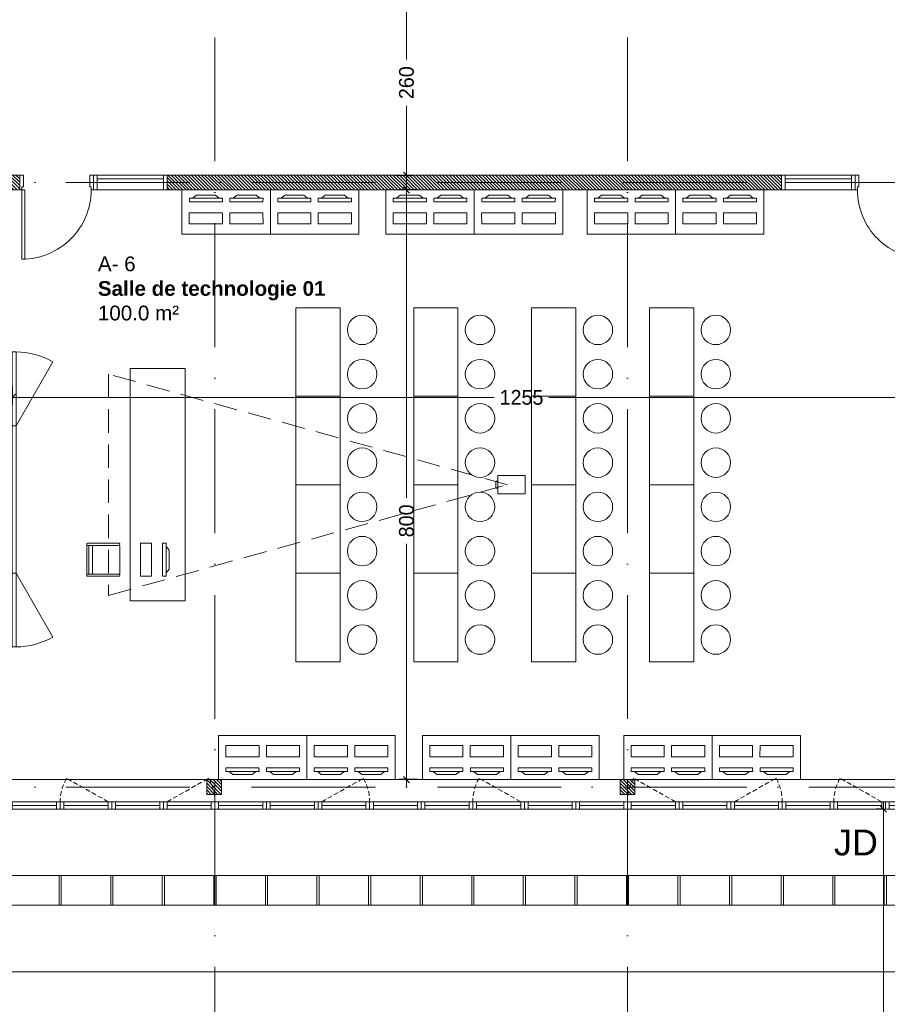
# Model space of a CAD drawing. Header units: centimetres. Extents: x 100159 to 225226, y -81380 to -23241.
# Tile 15 of 256: x 201795 to 202973, y -66989 to -65654. Entities that reach past the tile are written whole.
import ezdxf
from ezdxf.xclip import XClip

# ---------------------------------------------------------------- set-up
doc = ezdxf.new("R2010")
doc.units = ezdxf.units.CM
doc.header["$XCLIPFRAME"] = 2
for name, pattern in [('00 Caché', [0.375, 0.25, -0.125]), ('ACAD_ISO10W100', [18, 12, -3, 0, -3]), ('CACHE', [9.525, 6.35, -3.175])]:
    doc.linetypes.add(name, pattern=pattern)
doc.layers.get('0').update_dxf_attribs({"lineweight": 5})
for name, color, linetype, lineweight in [('10', 252, 'Continuous', 5), ('17', 6, 'Continuous', 5), ('DDL- MENUISERIES INT', 51, 'Continuous', 5), ('DDL- STRUCTURE', 5, 'Continuous', 5), ('DDL-HAB-COTES', 161, 'Continuous', 9), ('DDL-HAB-MOBILIER', 252, 'Continuous', 9), ('DDL-HACHURES POCHAGE GRIS', 251, 'Continuous', 5), ('DDL-TRAIT AXES', 1, 'ACAD_ISO10W100', 5), ('TRAIT DE COUPE', 3, 'Continuous', 9)]:
    doc.layers.add(name, color=color, linetype=linetype, lineweight=lineweight)
for name, color, linetype in [('23', 63, 'Continuous'), ('DDL-PLAN MASSE PAYSAGE', 7, 'Continuous'), ('DDL-TEXTE 01', 7, 'Continuous')]:
    doc.layers.add(name, color=color, linetype=linetype)
doc.layers.add('47', color=7, linetype='CACHE', lineweight=5, true_color=0x7a7a7a)
doc.layers.add('GEL', color=113, linetype='Continuous', plot=False)
doc.styles.add('Century Gothic', font='GOTHIC.TTF')
doc.styles.add('COTA', font='romans.shx', dxfattribs={"width": 0.8})
doc.styles.get("Standard").update_dxf_attribs({"font": 'arial.ttf'})
doc.dimstyles.new('C100 cm', dxfattribs={"dimscale": 100, "dimtxt": 0.2, "dimasz": 0.085, "dimexe": 0.1, "dimexo": 0.0625, "dimgap": 0.09, "dimtad": 0, "dimdec": 0, "dimzin": 0, "dimdsep": 46, "dimtxsty": 'Century Gothic', "dimblk": 'OBLIQUE', "dimcen": 0.09, "dimdle": 0.1, "dimclrd": 256, "dimclrt": 256, "dimadec": 0, "dimazin": 0, "dimtfac": 1, "dimtdec": 0, "dimtofl": 0, "dimtmove": 2, "dimatfit": 2, "dimfxl": 0.15, "dimfxlon": 1, "dimtolj": 1, "dimtzin": 0, "dimlwd": -1, "dimarcsym": 0})
doc.dimstyles.new('portes', dxfattribs={"dimtxt": 6, "dimasz": 2.5, "dimexe": 1.25, "dimexo": 0.625, "dimtad": 1, "dimjust": 1, "dimtxsty": 'COTA', "dimblk": 'NONE', "dimcen": 2.5, "dimse1": 1, "dimse2": 1, "dimsd1": 1, "dimsd2": 1, "dimadec": 0, "dimazin": 0, "dimtfac": 1, "dimtix": 1, "dimtofl": 0, "dimtmove": 0, "dimatfit": 0, "dimldrblk": 'NONE', "dimfxl": 1, "dimarcsym": 0})

# ---------------------------------------------------------------- blocks, each defined once
blk = doc.blocks.new('A$C7FA553E3')
blk.add_lwpolyline([(0, 32), (70, 32), (70, 42), (0, 42)], close=True)
for points in [[(5, 32), (65, 32), (65, 42), (5, 42), (5, 32)], [(5, 37), (65, 37)]]:
    blk.add_lwpolyline(points)
at = {"linetype": 'CACHE'}
blk.add_lwpolyline([(5, 32), (61.5, 0)], dxfattribs=at)
blk.add_arc((6, 32), 64, 330.0443, 0.0023, dxfattribs=at)
blk = doc.blocks.new('A$C6C21683D')
blk.add_lwpolyline([(0, 0), (70, 0), (70, 10), (0, 10)], close=True)
for points in [[(5, 0), (65, 0), (65, 10), (5, 10), (5, 0)], [(5, 5), (65, 5)]]:
    blk.add_lwpolyline(points)
blk = doc.blocks.new('*D187')
at = {"layer": 'Defpoints', "color": 0, "transparency": 16777216}
for p in [(5, 0), (95, 0), (95, 0)]:
    blk.add_point(p, dxfattribs=at)
at = {"layer": 'GEL', "color": 0, "transparency": 16777216, "insert": (12.6, 3.6), "char_height": 6, "attachment_point": 5, "style": 'COTA'}
blk.add_mtext('90', dxfattribs=at)
blk = doc.blocks.new('_None')
blk = doc.blocks.new('*U219')
for p, q in [((20, -550), (0, -550)), ((10, -645), (10, -555)), ((15, -645), (15, -555)), ((0, -650), (20, -650))]:
    blk.add_line(p, q)
blk.add_lwpolyline([(20, -550), (0, -550), (0, -650), (20, -650)], close=True)
for points in [[(0, -555), (0, -550), (20, -550), (20, -555), (0, -555)], [(0, -650), (0, -645), (20, -645), (20, -650), (0, -650)]]:
    blk.add_lwpolyline(points)
blk = doc.blocks.new('_Oblique')
at = {"color": 0, "linetype": 'ByBlock', "lineweight": -2}
blk.add_line((-0.5, -0.5), (0.5, 0.5), dxfattribs=at)
blk = doc.blocks.new('*D251')
at = {"layer": 'DDL-HAB-COTES', "transparency": 16777216}
for p, q in [((202320.1, -65874.4), (202320.1, -66302.1)), ((202320.1, -66694.3), (202320.1, -66364.5))]:
    blk.add_line(p, q, dxfattribs=at)
at = {"layer": 'DDL-HAB-COTES', "color": 0, "lineweight": -2, "transparency": 16777216}
for p, q in [((202335.1, -65884.4), (202310.1, -65884.4)), ((202335.1, -66684.3), (202310.1, -66684.3))]:
    blk.add_line(p, q, dxfattribs=at)
at = {"layer": 'Defpoints', "color": 0, "transparency": 16777216}
for p in [(202320.1, -65884.4), (202423.3, -65884.4), (202410.9, -66684.3)]:
    blk.add_point(p, dxfattribs=at)
at = {"layer": 'DDL-HAB-COTES', "transparency": 16777216, "xscale": 8.5, "yscale": 8.5, "zscale": 8.5}
for p, rotation in [((202320.1, -65884.4), 90), ((202320.1, -66684.3), 270)]:
    blk.add_blockref('_Oblique', p, dxfattribs=dict(at, rotation=rotation))
at = {"layer": 'DDL-HAB-COTES', "lineweight": -3, "transparency": 16777216, "insert": (202320.1, -66333.3), "char_height": 20, "attachment_point": 5, "rotation": 90, "style": 'Century Gothic'}
blk.add_mtext('\\A1;800', dxfattribs=at)
blk = doc.blocks.new('*D252')
at = {"layer": 'DDL-HAB-COTES', "transparency": 16777216}
for p, q in [((202320.1, -65594.3), (202320.1, -65707.7)), ((202320.1, -65874.4), (202320.1, -65770.3))]:
    blk.add_line(p, q, dxfattribs=at)
at = {"layer": 'DDL-HAB-COTES', "color": 0, "lineweight": -2, "transparency": 16777216}
for p, q in [((202305.1, -65604.3), (202330.1, -65604.3)), ((202305.1, -65864.4), (202330.1, -65864.4))]:
    blk.add_line(p, q, dxfattribs=at)
at = {"layer": 'Defpoints', "color": 0, "transparency": 16777216}
for p in [(202211.9, -65604.3), (202320.1, -65604.3), (202211.8, -65864.4)]:
    blk.add_point(p, dxfattribs=at)
at = {"layer": 'DDL-HAB-COTES', "transparency": 16777216, "xscale": 8.5, "yscale": 8.5, "zscale": 8.5}
for p, rotation in [((202320.1, -65604.3), 90), ((202320.1, -65864.4), 270)]:
    blk.add_blockref('_Oblique', p, dxfattribs=dict(at, rotation=rotation))
at = {"layer": 'DDL-HAB-COTES', "lineweight": -3, "transparency": 16777216, "insert": (202320.1, -65739), "char_height": 20, "attachment_point": 5, "rotation": 90, "style": 'Century Gothic'}
blk.add_mtext('\\A1;260', dxfattribs=at)
blk = doc.blocks.new('*D270')
at = {"layer": 'DDL-HAB-COTES', "transparency": 16777216}
for p, q in [((199370.1, -66945.1), (201323, -66945.1)), ((203050.5, -66945.1), (201460.7, -66945.1))]:
    blk.add_line(p, q, dxfattribs=at)
at = {"layer": 'DDL-HAB-COTES', "color": 0, "lineweight": -2, "transparency": 16777216}
for p, q in [((199380.1, -66945.1), (199380.1, -66955.1)), ((203040.5, -66945.1), (203040.5, -66935.1))]:
    blk.add_line(p, q, dxfattribs=at)
at = {"layer": 'Defpoints', "color": 0, "transparency": 16777216}
for p in [(199380.1, -66854.4), (203040.5, -66945.1), (203040.5, -66959.3)]:
    blk.add_point(p, dxfattribs=at)
at = {"layer": 'DDL-HAB-COTES', "transparency": 16777216, "xscale": 8.5, "yscale": 8.5, "zscale": 8.5, "rotation": 180}
blk.add_blockref('_Oblique', (199380.1, -66945.1), dxfattribs=at)
at = {"layer": 'DDL-HAB-COTES', "transparency": 16777216, "xscale": 8.5, "yscale": 8.5, "zscale": 8.5}
blk.add_blockref('_Oblique', (203040.5, -66945.1), dxfattribs=at)
at = {"layer": 'DDL-HAB-COTES', "lineweight": -3, "transparency": 16777216, "insert": (201391.8, -66945.1), "char_height": 40, "attachment_point": 5, "style": 'Century Gothic'}
blk.add_mtext('\\A1;3660', dxfattribs=at)
blk = doc.blocks.new('*D268')
at = {"layer": 'DDL-HAB-COTES', "transparency": 16777216}
for p, q in [((202967.5, -66714.3), (202967.5, -67302.3)), ((202967.5, -67964.4), (202967.5, -67434.1))]:
    blk.add_line(p, q, dxfattribs=at)
at = {"layer": 'DDL-HAB-COTES', "color": 0, "lineweight": -2, "transparency": 16777216}
for p, q in [((202967.5, -66724.3), (202957.5, -66724.3)), ((202967.5, -67954.4), (202957.5, -67954.4))]:
    blk.add_line(p, q, dxfattribs=at)
at = {"layer": 'Defpoints', "color": 0, "transparency": 16777216}
for p in [(202967.5, -66724.3), (203039, -66724.3), (203039, -67954.4)]:
    blk.add_point(p, dxfattribs=at)
at = {"layer": 'DDL-HAB-COTES', "transparency": 16777216, "xscale": 8.5, "yscale": 8.5, "zscale": 8.5}
for p, rotation in [((202967.5, -66724.3), 90), ((202967.5, -67954.4), 270)]:
    blk.add_blockref('_Oblique', p, dxfattribs=dict(at, rotation=rotation))
at = {"layer": 'DDL-HAB-COTES', "lineweight": -3, "transparency": 16777216, "insert": (202967.5, -67368.2), "char_height": 40, "attachment_point": 5, "rotation": 90, "style": 'Century Gothic'}
blk.add_mtext('\\A1;1230', dxfattribs=at)
blk = doc.blocks.new('A$C601B608D')
for p, q in [((5, 300), (54.9, 386.7)), ((5, 100), (54.9, 13.3))]:
    blk.add_line(p, q)
for points in [[(0, 300), (5, 300), (5, 400), (0, 400)], [(0, 100), (5, 100), (5, 300), (0, 300)], [(0, 0), (5, 0), (5, 100), (0, 100)]]:
    blk.add_lwpolyline(points, close=True)
for centre, start, end in [((5, 300), 60.0976, 90), ((5, 100), 270, 299.9024)]:
    blk.add_arc(centre, 100, start, end)
blk = doc.blocks.new('A$C19797035')
at = {"linetype": 'Continuous'}
for points in [[(54.3, 32.9), (52.5, 28.2), (10.3, 43.6), (12, 48.3)], [(46.7, 39.9), (50, 34.4), (16.2, 46.7), (22.3, 48.8)], [(42.3, 0), (0, 15.4), (5.1, 29.5), (47.4, 14.1)]]:
    blk.add_lwpolyline(points, close=True, dxfattribs=at)
blk = doc.blocks.new('bloc 2 postes info')
at = {"layer": 'DDL-HAB-MOBILIER', "linetype": 'Continuous'}
blk.add_lwpolyline([(200800.7, -66224.9), (200920.7, -66224.9), (200920.7, -66164.9), (200800.7, -66164.9)], close=True, dxfattribs=at)
at = {"layer": 'DDL-HAB-MOBILIER', "rotation": 19.99999999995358}
for p in [(200816, -66225.4), (200871, -66225.4)]:
    blk.add_blockref('A$C19797035', p, dxfattribs=at)
blk = doc.blocks.new('*U374')
blk.add_lwpolyline([(-1.5, 20), (-1.5, -20), (1.5, -20), (1.5, 20), (-1.5, 20)])
blk = doc.blocks.new('*U375')
at = {"color": 0, "linetype": 'ByBlock', "lineweight": -2}
for p in [(0, 0), (70, 0), (140, 0), (210, 0), (280, 0), (350, 0), (420, 0), (490, 0), (560, 0), (630, 0), (700, 0), (770, 0), (840, 0), (910, 0), (980, 0), (1050, 0), (1120, 0)]:
    blk.add_blockref('*U374', p, dxfattribs=at)
blk = doc.blocks.new('*D490')
at = {"layer": 'DDL-HAB-COTES', "color": 0, "lineweight": -2, "transparency": 16777216}
for p, q in [((201785.1, -66150.9), (201785.1, -66175.9)), ((203040.5, -66150.9), (203040.5, -66175.9))]:
    blk.add_line(p, q, dxfattribs=at)
at = {"layer": 'DDL-HAB-COTES', "transparency": 16777216}
for p, q in [((201775.1, -66165.9), (202438.9, -66165.9)), ((203050.5, -66165.9), (202513.4, -66165.9))]:
    blk.add_line(p, q, dxfattribs=at)
at = {"layer": 'Defpoints', "color": 0, "transparency": 16777216}
for p in [(201785.1, -66130.2), (203040.5, -66130.2), (203040.5, -66165.9)]:
    blk.add_point(p, dxfattribs=at)
at = {"layer": 'DDL-HAB-COTES', "transparency": 16777216, "xscale": 8.5, "yscale": 8.5, "zscale": 8.5, "rotation": 180}
blk.add_blockref('_Oblique', (201785.1, -66165.9), dxfattribs=at)
at = {"layer": 'DDL-HAB-COTES', "transparency": 16777216, "xscale": 8.5, "yscale": 8.5, "zscale": 8.5}
blk.add_blockref('_Oblique', (203040.5, -66165.9), dxfattribs=at)
at = {"layer": 'DDL-HAB-COTES', "lineweight": -3, "transparency": 16777216, "insert": (202476.2, -66165.9), "char_height": 20, "attachment_point": 5, "style": 'Century Gothic'}
blk.add_mtext('\\A1;1255', dxfattribs=at)
blk = doc.blocks.new('17.07 CADASTRE')
at = {"layer": '23'}
h = blk.add_hatch(dxfattribs=at)
h.set_pattern_fill('CROSS', color=9, scale=0.122312, angle=-74.5126)
h.set_pattern_definition([(285.487436, (-1752.3689, 119.6183), (0.95587097, -0.5410825), [0.38833935, -1.16501804]), (15.487436, (-1752.5042, 119.37936), (0.5410825, 0.95587097), [0.38833935, -1.16501804])])
h.paths.add_polyline_path([(296.556, 77.111), (237.111, 55.333), (234.333, 63.889), (230.222, 79.222), (287.333, 104.778), (286, 108.667), (283.764, 107.684), (283.586, 107.684), (284.556, 108.111), (281.778, 113.778), (279.556, 117), (276.889, 119.556), (274.222, 121.222), (271, 122.222), (267.222, 123.778), (264.111, 125.444), (253.889, 127.667), (249.222, 128.444), (241, 128.111), (233.111, 127.444), (216.889, 124.444), (201.667, 120.778), (176.222, 114.111), (165.556, 111.111), (124.556, 102.444), (122.333, 102.222), (76.778, 95.667), (65.222, 94.333), (35.444, 90.111), (31.667, 89.667), (13.222, 87.017), (13.222, 11), (305.953, 11), (306.333, 20.889), (306.457, 20.91), (306.778, 27.444), (306.556, 41.222), (304.889, 48.667)])
h.paths.add_polyline_path([(382.444, 188.112), (366.222, 179.889), (324.333, 156.222), (321.556, 150.111), (319.889, 143.222), (318.444, 140), (316.333, 136.444), (312.889, 132.222), (311, 129.556), (309.667, 127), (309.222, 124.889), (309.111, 121.556), (313, 67.111), (320.889, 34.556), (323.889, 23), (326.72, 11), (382.444, 11)])
h.paths.add_polyline_path([(114.441, 168.682), (114.556, 172.222), (114.765, 174.055), (114.889, 176.111), (115.444, 180), (117, 187), (119.807, 200.743), (131.778, 243.333), (132.667, 246.889), (134.333, 259.778), (123.889, 263.889), (95.589, 275.588), (95.778, 276.111), (116.444, 322.667), (114.867, 324.739), (110, 330.778), (101, 340.111), (94.778, 345.889), (88.111, 351.333), (84.333, 354.222), (77.667, 358.667), (70, 363), (64.667, 366.778), (62.667, 368.556), (61, 370.778), (59.667, 373.333), (57.444, 376.444), (55, 379.889), (50.444, 384.111), (47.778, 386.111), (42.889, 389.333), (34.778, 392.222), (29.778, 390.222), (28, 389.111), (23.444, 385.111), (19.596, 381.153), (45.333, 361.111), (41.87, 356.754), (41.556, 357), (39.111, 354), (13.222, 374.341), (13.222, 359.889), (17.111, 358.444), (17.556, 359.444), (21.111, 358), (20.778, 357), (22.556, 356.333), (22.889, 357.333), (29.222, 354.889), (26.333, 347.667), (22.889, 349), (21.556, 345.667), (17.889, 347.111), (18.556, 348.889), (13.222, 350.98), (13.222, 268.872), (22.444, 266.333), (20.333, 258.444), (13.222, 260.467), (13.222, 114.187), (18.444, 116), (18.889, 112.778), (28.889, 113.333), (38.667, 115.778), (41.333, 115.778), (59.333, 118.667), (82, 120.333), (98.222, 123.111), (115.889, 127.889), (114.889, 141.889), (114.853, 142.698), (114.556, 146.667), (114.435, 152.182), (114.222, 157), (114.259, 160.231), (114.222, 161.889), (114.123, 164.5), (114.333, 166.889)])
h.paths.add_polyline_path([(35.889, 199), (33.222, 200.111), (35, 204.222), (37.556, 203)], flags=16)
h.paths.add_polyline_path([(48.222, 318.556), (43.778, 319.556), (44.333, 321.778), (38.889, 323), (39, 323.778), (35, 324.667), (35.111, 325.333), (31.556, 326.111), (33.444, 334.667), (40.444, 333), (40.222, 332.111), (43.222, 331.444), (42.889, 330), (46, 329.333), (49, 342.556), (55.111, 337.444), (53, 328.556), (50.667, 329.111)], flags=16)
h.paths.add_polyline_path([(23.889, 322.556), (20.556, 323.222), (21.111, 326.222), (24.556, 325.556)], flags=16)
h.paths.add_polyline_path([(19.667, 324.111), (14.111, 325.222), (14.556, 327.889), (20.222, 326.778)], flags=16)
h.paths.add_polyline_path([(57.556, 349), (56.556, 349.778), (56, 349.111), (53.667, 350.778), (54, 351.444), (50.556, 354.111), (52.889, 357.333), (53.667, 356.889), (54.444, 358), (53.778, 358.556), (59.667, 366.333), (64.444, 362.556), (60.444, 357.111), (64.444, 353.778), (61.889, 350.556), (59.889, 352.111)], flags=16)
h.paths.add_polyline_path([(38.667, 373.444), (35.778, 375.889), (35.444, 375.556), (32.333, 378), (33.111, 379.111), (30, 381.444), (32.444, 384.778), (35.556, 382.222), (36, 382.889), (36.889, 382.333), (37.889, 383.667), (40.444, 381.444), (42.889, 384.667), (47.778, 380.889), (42.889, 374.556), (40.778, 376.222)], flags=16)
h.paths.add_polyline_path([(64.778, 393.222), (55, 404.111), (51.333, 405.889), (50, 405.222), (47.889, 404.556), (45.556, 404.556), (44.778, 404.667), (43.889, 405.111), (34.778, 392.222), (42.889, 389.333), (47.778, 386.111), (50.444, 384.111), (55, 379.889), (57.444, 376.444), (59.667, 373.333), (61, 370.778), (62.667, 368.556), (64.667, 366.778), (70, 363), (77.667, 358.667), (84.333, 354.222), (88.111, 351.333), (94.778, 345.889), (101, 340.111), (110, 330.778), (112.546, 327.619), (117, 349.111), (122, 359.222), (113.222, 363.667), (115.333, 367.889), (104.333, 373.444), (104.111, 373), (103.667, 373.222), (103.889, 373.667)])
h.paths.add_polyline_path([(60.667, 391.556), (67.111, 388.333), (66.333, 386.667), (70.778, 384.444), (67.333, 377.444), (61, 380.556), (61.667, 381.889), (57, 384.222)], flags=16)
h.paths.add_polyline_path([(56.111, 388.778), (44.667, 394.444), (48.111, 401.222), (52.444, 399.111), (52.556, 399.556), (55.444, 398.111), (53.889, 395), (58.111, 393)], flags=16)
h.paths.add_polyline_path([(74.333, 380.889), (79.667, 378.222), (80.333, 379.556), (83.444, 378.111), (79.333, 369.889), (70.889, 374.222)], flags=16)
h.paths.add_polyline_path([(87.444, 378.444), (92.444, 376), (90.556, 372.333), (90, 372.667), (88.556, 369.778), (93.889, 367.222), (90.667, 360.778), (81, 365.556)], flags=16)
h.paths.add_polyline_path([(97.444, 368.111), (107.667, 363.111), (104.556, 356.778), (94.333, 361.778)], flags=16)
h.paths.add_polyline_path([(109.222, 359.889), (112.444, 358.222), (111.778, 357), (113.222, 356.222), (114.444, 358.667), (117.667, 357), (111, 343.444), (106.667, 345.556), (108, 348.333), (104.444, 350.111)], flags=16)
h.paths.add_polyline_path([(138.333, 392.333), (139.444, 392.667), (142.289, 398.356), (133.889, 402.556), (137.222, 409.444), (142.667, 406.667), (143.556, 408.444), (146.6, 406.978), (147.111, 408), (146.954, 409.778), (132.144, 409.778), (130.222, 406), (122.667, 409.778), (88.627, 409.778), (92.222, 408), (85.444, 394.444), (81.667, 396.333), (82.667, 398.444), (80.556, 399.556), (81.667, 401.667), (77.444, 403.778), (80.481, 409.778), (77.236, 409.778), (74.889, 405), (69.444, 407.778), (69.889, 408.778), (67.857, 409.778), (56.288, 409.778), (58.444, 408.667), (64.444, 402), (64.889, 402.333), (65.111, 402), (64.778, 401.667), (68.222, 397.778), (70.667, 396.556), (71.667, 398.667), (76.333, 396.333), (75.333, 394.222), (83.333, 390.222), (84.333, 392.333), (89, 390), (88.222, 388.333), (88.556, 388.111), (88.444, 387.778), (96, 383.889), (97, 386), (105.444, 381.778), (104.444, 379.667), (118, 372.889), (119.063, 372.48), (121, 372.111), (123.444, 372.222), (123.333, 372.667), (123.778, 372.778), (123.889, 372.333), (124.556, 372.556), (126.503, 373.571), (127.437, 374.272), (128.105, 375.058), (128.808, 376.042), (120.778, 380.222), (120.889, 380.444), (117.444, 382.111), (119.889, 386.778), (123.222, 385.111), (123.778, 386.111), (131.912, 381.934), (136.222, 390.556), (136.417, 390.75), (136.556, 391), (137.444, 391.778)])
h.paths.add_polyline_path([(94.778, 396.222), (95.111, 397), (90.889, 399.111), (93, 403.333), (93.889, 402.889), (95.333, 405.667), (98, 404.333), (98.333, 405), (101.889, 403.111), (101.667, 402.556), (104.556, 401.111), (101.111, 394), (98.111, 395.556), (97.667, 394.667)], flags=16)
h.paths.add_polyline_path([(104.778, 389.444), (108.222, 396.333), (118.667, 391.222), (115.667, 385.222), (112.889, 386.556), (112.444, 385.667)], flags=16)
blk = doc.blocks.new('*U186')
blk.add_line((100, 20), (100, 0))
blk.add_lwpolyline([(3, 20), (3, 114), (7, 114), (7, 20)], close=True)
for points in [[(0, 0), (5, 0), (5, 16), (3, 16), (3, 20), (0, 20), (0, 20)], [(0, 20), (0, 0)], [(100, 0), (95, 0), (95, 16), (97, 16), (97, 20), (100, 20), (100, 20)]]:
    blk.add_lwpolyline(points)
blk.add_arc((3, 20), 94, 359.999971, 90.000029)
at = {"layer": 'GEL'}
dim = blk.add_linear_dim(base=(95, 0), p1=(5, 0), p2=(95, 0), dimstyle='portes', dxfattribs=at)
dim.commit()
dim.dimension.update_dxf_attribs({"geometry": '*D187', "text_midpoint": (12.636, 3.625)})
blk = doc.blocks.new('A$C530C723F')
at = {"layer": 'DDL- MENUISERIES INT'}
blk.add_blockref('*U186', (10, 0), dxfattribs=at)
at = {"layer": 'DDL- MENUISERIES INT', "rotation": 270}
blk.add_blockref('*U219', (760, 20), dxfattribs=at)

msp = doc.modelspace()

# ---------------------------------------------------------------- hatches: boundary and pattern name
at = {"layer": 'DDL-HACHURES POCHAGE GRIS'}
h = msp.add_hatch(dxfattribs=at)
h.set_pattern_fill('ANSI31', color=256, angle=90)
h.set_pattern_definition([(135, (0, 265.372), (-2.24506403, -2.24506403), [])])
h.paths.add_polyline_path([(199400.1, -65884.2), (199400.1, -66854.4), (199380.1, -66854.4), (199380.1, -65864.2), (199522.5, -65864.2), (199522.5, -65884.2)])
h.paths.add_polyline_path([(203060.5, -66724.3), (203040.5, -66724.3), (203040.5, -65884.2), (203030.5, -65884.2), (203030.5, -65864.2), (203060.5, -65864.2)])
h.paths.add_polyline_path([(201995.1, -65864.2), (202829.1, -65864.2), (202829.1, -65884.2), (201995.1, -65884.2)])
h.paths.add_polyline_path([(201188.4, -65864.2), (201065.1, -65864.2), (201065.1, -65884.2), (201188.4, -65884.2)])
h.paths.add_polyline_path([(201748.4, -65864.2), (201795.1, -65864.2), (201795.1, -65884.2), (201748.4, -65884.2)])
h.paths.add_polyline_path([(201648.4, -65884.2), (201468.4, -65884.2), (201468.4, -65864.2), (201648.4, -65864.2)])
h.paths.add_polyline_path([(201288.4, -65884.2), (201368.4, -65884.2), (201368.4, -65864.2), (201288.4, -65864.2)])
h.paths.add_polyline_path([(199816.1, -65884.2), (199712.5, -65884.2), (199712.5, -65864.2), (199847.5, -65864.2), (199847.5, -65884.2), (199836.1, -65884.2), (199836.1, -66714.3), (199816.1, -66714.3)])
h.paths.add_polyline_path([(200865.1, -65864.2), (200047.5, -65864.2), (200047.5, -65884.2), (200865.1, -65884.2)])
h.paths.add_polyline_path([(202610.1, -66684.2), (202630.1, -66684.2), (202630.1, -66704.2), (202610.1, -66704.2)])
h.paths.add_polyline_path([(202048.9, -66684.2), (202068.9, -66684.2), (202068.9, -66704.2), (202048.9, -66704.2)])
h.paths.add_polyline_path([(201490.1, -66684.3), (201510.1, -66684.3), (201510.1, -66704.3), (201490.1, -66704.3)])
h.paths.add_polyline_path([(200930.1, -66684.3), (200950.1, -66684.3), (200950.1, -66704.3), (200930.1, -66704.3)])
h.paths.add_polyline_path([(200370.1, -66684.2), (200390.1, -66684.2), (200390.1, -66704.2), (200370.1, -66704.2)])

# ---------------------------------------------------------------- linework, layer by layer
at = {"layer": '10'}
for p, q in [((201886, -66365.5), (201886, -66364.5)), ((201886, -66404.5), (201886, -66367.5)), ((201930, -66363.5), (201887, -66363.5)), ((201888, -66366.5), (201887, -66366.5)), ((201888, -66366.5), (201930, -66366.5)), ((201889, -66367.5), (201889, -66404.5)), ((201894, -66367.5), (201894, -66404.5)), ((201931, -66365.5), (201931, -66364.5)), ((201931, -66404.5), (201931, -66367.5)), ((201886, -66406.5), (201886, -66407.5)), ((201888, -66405.5), (201887, -66405.5)), ((201930, -66408.5), (201887, -66408.5)), ((201888, -66405.5), (201930, -66405.5)), ((201931, -66406.5), (201931, -66407.5))]:
    msp.add_line(p, q, dxfattribs=at)
for points in [[(202444, -66271.7), (202444, -66296.8), (202481, -66296.8), (202481, -66271.7)], [(202444, -66279.6), (202444, -66288.9), (202441.3, -66288.9), (202441.3, -66279.6)]]:
    msp.add_lwpolyline(points, close=True, dxfattribs=at)
for points in [[(201785.1, -66684.3), (203039, -66684.3)], [(199400.1, -66814.4), (203038.6, -66814.3)], [(199400.1, -66854.4), (203038.6, -66854.3)]]:
    msp.add_lwpolyline(points, dxfattribs=at)
for centre, start, end in [((201887, -66364.5), 90, 180), ((201887, -66365.5), 180, 270), ((201887, -66367.5), 90, 180), ((201888, -66367.5), 0, 90), ((201893, -66367.5), 0, 90), ((201930, -66364.5), 0, 90), ((201930, -66365.5), 270, 0), ((201930, -66367.5), 0, 90), ((201887, -66404.5), 180, 270), ((201887, -66406.5), 90, 180), ((201887, -66407.5), 180, 270), ((201888, -66404.5), 270, 0), ((201893, -66404.5), 270, 0), ((201930, -66404.5), 270, 0), ((201930, -66406.5), 0, 90), ((201930, -66407.5), 270, 0)]:
    msp.add_arc(centre, 1, start, end, dxfattribs=at)
at = {"layer": '47', "ltscale": 5}
msp.add_lwpolyline([(201915.7, -66134.3), (201915.7, -66434.3), (202457.2, -66284.3), (201915.7, -66134.3)], dxfattribs=at)
at = {"layer": 'DDL- STRUCTURE'}
for points in [[(201748.4, -65864.2), (201795.1, -65864.2), (201795.1, -65884.2), (201748.4, -65884.2)], [(201995.1, -65864.2), (202829.1, -65864.2), (202829.1, -65884.2), (201995.1, -65884.2)], [(202048.9, -66684.2), (202068.9, -66684.2), (202068.9, -66704.2), (202048.9, -66704.2)], [(202610.1, -66684.2), (202630.1, -66684.2), (202630.1, -66704.2), (202610.1, -66704.2)]]:
    msp.add_lwpolyline(points, close=True, dxfattribs=at)
at = {"layer": 'DDL-HAB-MOBILIER', "linetype": 'Continuous'}
for points in [[(202169.9, -66044.3), (202169.9, -66164.3), (202229.9, -66164.3), (202229.9, -66044.3)], [(202329.9, -66044.3), (202329.9, -66164.3), (202389.9, -66164.3), (202389.9, -66044.3)], [(202489.9, -66044.3), (202489.9, -66164.3), (202549.9, -66164.3), (202549.9, -66044.3)], [(202649.9, -66044.3), (202649.9, -66164.3), (202709.9, -66164.3), (202709.9, -66044.3)], [(201944.9, -66441.8), (201944.9, -66126.8), (202019.9, -66126.8), (202019.9, -66441.8)], [(202169.9, -66164.3), (202169.9, -66284.3), (202229.9, -66284.3), (202229.9, -66164.3)], [(202329.9, -66164.3), (202329.9, -66284.3), (202389.9, -66284.3), (202389.9, -66164.3)], [(202489.9, -66164.3), (202489.9, -66284.3), (202549.9, -66284.3), (202549.9, -66164.3)], [(202649.9, -66164.3), (202649.9, -66284.3), (202709.9, -66284.3), (202709.9, -66164.3)], [(202169.9, -66284.3), (202169.9, -66404.3), (202229.9, -66404.3), (202229.9, -66284.3)], [(202329.9, -66284.3), (202329.9, -66404.3), (202389.9, -66404.3), (202389.9, -66284.3)], [(202489.9, -66284.3), (202489.9, -66404.3), (202549.9, -66404.3), (202549.9, -66284.3)], [(202649.9, -66284.3), (202649.9, -66404.3), (202709.9, -66404.3), (202709.9, -66284.3)], [(202169.9, -66404.3), (202169.9, -66524.3), (202229.9, -66524.3), (202229.9, -66404.3)], [(202329.9, -66404.3), (202329.9, -66524.3), (202389.9, -66524.3), (202389.9, -66404.3)], [(202489.9, -66404.3), (202489.9, -66524.3), (202549.9, -66524.3), (202549.9, -66404.3)], [(202649.9, -66404.3), (202649.9, -66524.3), (202709.9, -66524.3), (202709.9, -66404.3)]]:
    msp.add_lwpolyline(points, close=True, dxfattribs=at)
for centre in [(202259.9, -66074.3), (202419.9, -66074.3), (202579.9, -66074.3), (202739.9, -66074.3), (202259.9, -66134.3), (202419.9, -66134.3), (202579.9, -66134.3), (202739.9, -66134.3), (202259.9, -66194.3), (202419.9, -66194.3), (202579.9, -66194.3), (202739.9, -66194.3), (202259.9, -66254.3), (202419.9, -66254.3), (202579.9, -66254.3), (202739.9, -66254.3), (202259.9, -66314.3), (202419.9, -66314.3), (202579.9, -66314.3), (202739.9, -66314.3), (202259.9, -66374.3), (202419.9, -66374.3), (202579.9, -66374.3), (202739.9, -66374.3), (202259.9, -66434.3), (202419.9, -66434.3), (202579.9, -66434.3), (202739.9, -66434.3), (202259.9, -66494.3), (202419.9, -66494.3), (202579.9, -66494.3), (202739.9, -66494.3)]:
    msp.add_circle(centre, 20, dxfattribs=at)
at = {"layer": 'DDL-TRAIT AXES', "ltscale": 14}
for p, q in [((199084.7, -65874.2), (208105.6, -65874.2)), ((199084.7, -66694.3), (208104.5, -66694.3))]:
    msp.add_line(p, q, dxfattribs=at)
for points in [[(202060.1, -68366.6), (202060.1, -64290.9)], [(202620.1, -68366.6), (202620.1, -64290.9)]]:
    msp.add_lwpolyline(points, dxfattribs=at)

# ---------------------------------------------------------------- block references
at = {"xscale": -1}
msp.add_blockref('*U375', (202970.1, -66834.4), dxfattribs=at)
at = {"layer": '10', "rotation": 359.9998809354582}
msp.add_blockref('A$C601B608D', (201785.1, -66504.2), dxfattribs=at)
at = {"layer": '17'}
for name, p, rotation in [('A$C7FA553E3', (201920.1, -66682.3), 179.9999002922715), ('A$C7FA553E3', (202480.1, -66682.3), 180.0000997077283), ('A$C7FA553E3', (202690.1, -66682.3), 180.0000997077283), ('A$C7FA553E3', (202970.1, -66682.3), 180.0000997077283), ('A$C6C21683D', (201850.1, -66714.3), 179.9999002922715)]:
    msp.add_blockref(name, p, dxfattribs=dict(at, rotation=rotation))
at = {"layer": '17', "xscale": -1, "rotation": 180.0000997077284}
for name, p in [('A$C7FA553E3', (201990.1, -66682.3)), ('A$C7FA553E3', (202200.1, -66682.3)), ('A$C7FA553E3', (202760.1, -66682.3)), ('A$C6C21683D', (201920.1, -66714.3)), ('A$C6C21683D', (202060.1, -66714.3)), ('A$C6C21683D', (202130.1, -66714.3)), ('A$C6C21683D', (202270.1, -66714.3)), ('A$C6C21683D', (202340.1, -66714.3)), ('A$C6C21683D', (202480.1, -66714.3)), ('A$C6C21683D', (202550.1, -66714.3)), ('A$C6C21683D', (202690.1, -66714.3)), ('A$C6C21683D', (202830.1, -66714.3)), ('A$C6C21683D', (202970.1, -66714.3))]:
    msp.add_blockref(name, p, dxfattribs=at)
at = {"layer": 'DDL- MENUISERIES INT', "xscale": -1, "rotation": 180}
msp.add_blockref('A$C530C723F', (201785.1, -65864.3), dxfattribs=at)
at = {"layer": 'DDL- MENUISERIES INT', "rotation": 179.9999999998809}
msp.add_blockref('A$C530C723F', (203039.1, -65864.3), dxfattribs=at)
at = {"layer": 'DDL-HAB-MOBILIER', "linetype": 'Continuous'}
for p in [(1214.6, 280.5), (1334.6, 280.5), (1491.4, 280.5), (1611.4, 280.5), (1764.6, 280.5), (1884.6, 280.5)]:
    msp.add_blockref('bloc 2 postes info', p, dxfattribs=at)
at = {"layer": 'DDL-HAB-MOBILIER', "xscale": -1, "rotation": 250.0000000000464}
msp.add_blockref('A$C19797035', (201944.4, -66403.2), dxfattribs=at)
at = {"layer": 'DDL-HAB-MOBILIER', "linetype": 'Continuous', "xscale": -1, "rotation": 180}
for p in [(1264.2, -132849.1), (1384.2, -132849.1), (1541, -132849.1), (1661, -132849.1), (1814.2, -132849.1), (1934.2, -132849.1)]:
    msp.add_blockref('bloc 2 postes info', p, dxfattribs=at)
at = {"layer": 'DDL-PLAN MASSE PAYSAGE', "linetype": 'ByBlock'}
ref = msp.add_blockref('17.07 CADASTRE', (176094.2, -61986.4), dxfattribs=dict(at, xscale=106.2859075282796, yscale=106.2859075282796, zscale=106.2859075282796, rotation=344.5125640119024))
XClip(ref).set_block_clipping_path([(36.599704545, 85.9239172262), (419.7690201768, 192.095693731), (361.9471425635, 400.7723308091), (-21.2221730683, 294.6005543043)])

# ---------------------------------------------------------------- texts
at = {"layer": 'DDL-TEXTE 01', "insert": (201901.2, -65974.7), "char_height": 20, "attachment_point": 1}
msp.add_mtext_dynamic_manual_height_columns('\\A1;A- 6\\P{\\fArial|b1|i0|c0|p34;Salle de technologie 01\\P}100.0 m²', width=460.179, gutter_width=40, heights=[0], dxfattribs=at)
at = {"layer": 'TRAIT DE COUPE', "linetype": '00 Caché', "ltscale": 100, "insert": (202900.2, -66787.5), "char_height": 35, "attachment_point": 7}
msp.add_mtext_dynamic_manual_height_columns('{\\fSwis721 Lt BT|b0|i0|c0|p34;JD}', width=107.612, gutter_width=12.5, heights=[0], dxfattribs=at)

# ---------------------------------------------------------------- dimensions: what is measured, and where the dimension line sits
at = {"layer": 'DDL-HAB-COTES', "lineweight": -3}
for base, p1, p2, picture, middle in [((202320.1, -65604.3), (202211.8, -65864.4), (202211.9, -65604.3), '*D252', (202320.1, -65739)), ((202320.1, -65884.4), (202410.9, -66684.3), (202423.3, -65884.4), '*D251', (202320.1, -66333.3))]:
    dim = msp.add_linear_dim(base=base, p1=p1, p2=p2, angle=90, dimstyle='C100 cm', dxfattribs=at)
    dim.commit()
    dim.dimension.update_dxf_attribs({"geometry": picture, "text_midpoint": middle, "dimtype": 160})
dim = msp.add_linear_dim(base=(203040.5, -66165.9), p1=(201785.1, -66130.2), p2=(203040.5, -66130.2), dimstyle='C100 cm', dxfattribs=at)
dim.commit()
dim.dimension.update_dxf_attribs({"geometry": '*D490', "text_midpoint": (202476.2, -66165.9), "dimtype": 160})
dim = msp.add_linear_dim(base=(202967.5, -66724.3), p1=(203039, -67954.4), p2=(203039, -66724.3), angle=90, dimstyle='C100 cm', override={"dimtxt": 0.4, "dimfxl": 0}, dxfattribs=at)
dim.commit()
dim.dimension.update_dxf_attribs({"geometry": '*D268', "text_midpoint": (202967.5, -67368.2), "dimtype": 160})
dim = msp.add_linear_dim(base=(203040.5, -66945.1), p1=(199380.1, -66854.4), p2=(203040.5, -66959.3), dimstyle='C100 cm', override={"dimtxt": 0.4, "dimfxl": 0}, dxfattribs=at)
dim.commit()
dim.dimension.update_dxf_attribs({"geometry": '*D270', "text_midpoint": (201391.8, -66945.1), "dimtype": 160})

doc.saveas('drawing.dxf')
